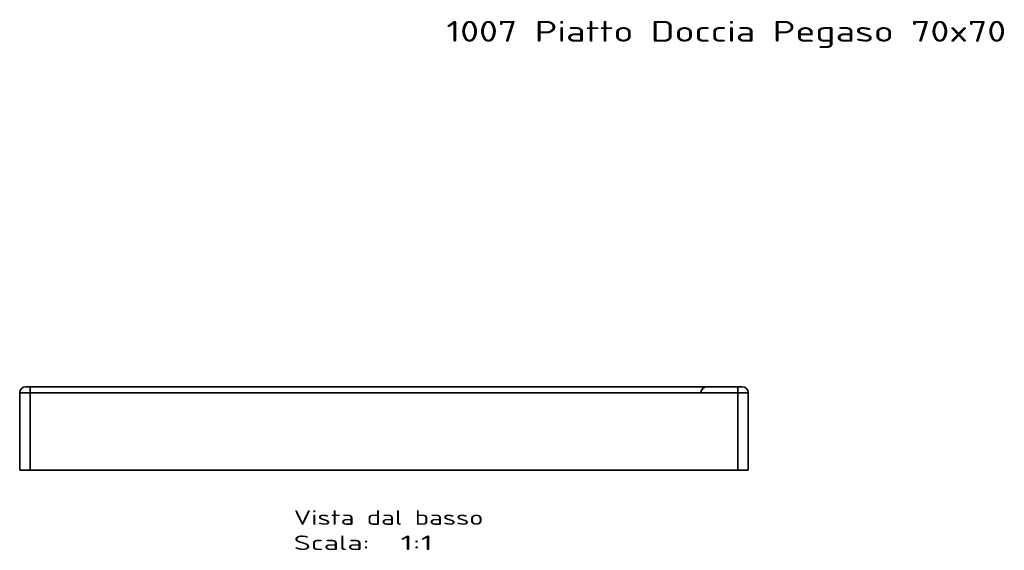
# Model space of a CAD drawing. Extents: x 244 to 1402, y -7 to 1434.
# Tile 6 of 6: x 244 to 1191, y 924 to 1434. Entities that reach past the tile are written whole.
import ezdxf
from ezdxf.enums import TextEntityAlignment as Align

# ---------------------------------------------------------------- set-up
doc = ezdxf.new("R2010")
doc.units = 0
doc.layers.get('0').update_dxf_attribs({"lineweight": 13})
doc.styles.get("Standard").update_dxf_attribs({"font": 'isocp.shx'})

# ---------------------------------------------------------------- blocks, each defined once
blk = doc.blocks.new('BLOCK30')
at = {"color": 7, "lineweight": 13}
blk.add_text('1007 Piatto Doccia Pegaso 70x70', height=20, dxfattribs=at).set_placement((240, 1172.25), (777.81, 1172.25), align=Align.FIT)
blk = doc.blocks.new('BLOCK32')
at = {"color": 7, "lineweight": 13}
for s, p, p2 in [('Vista dal basso', (93.34, -76.65), (275.5, -76.65)), ('Scala:', (93.34, -100.84), (166.2, -100.84)), ('  1:1', (166.2, -100.84), (226.92, -100.84))]:
    blk.add_text(s, height=14, dxfattribs=at).set_placement(p, p2, align=Align.FIT)
blk = doc.blocks.new('BLOCK33')
at = {"color": 7, "lineweight": 35, "ltscale": 0.25}
for p, q in [((-170, 50), (-160, 50)), ((-170, 50), (-160, 50)), ((520, 50), (530, 50)), ((520, 50), (530, 50)), ((-160, -24), (-170, -24)), ((-160, -24), (-170, -24)), ((530, -24), (520, -24)), ((530, -24), (520, -24))]:
    blk.add_line(p, q, dxfattribs=at)
at = {"color": 7, "lineweight": 35}
for p, q in [((-170, -24), (-170, 50)), ((-170, 50), (-170, -24)), ((520, 56), (-160, 56)), ((-160, 56), (520, 56)), ((-160, 50), (520, 50)), ((-160, 50), (-160, -24)), ((520, 50), (-160, 50)), ((-160, -24), (-160, 50)), ((520, 50), (520, -24)), ((520, -24), (520, 50)), ((530, 50), (530, -24)), ((530, 50), (530, -24)), ((530, -24), (530, 50)), ((520, -24), (-160, -24)), ((-160, -24), (520, -24)), ((-41.5, -24), (41.5, -24)), ((41.5, -24), (-41.5, -24)), ((41.5, -24), (-41.5, -24)), ((-31.5, -24), (31.5, -24)), ((-31.5, -24), (31.5, -24))]:
    blk.add_line(p, q, dxfattribs=at)
at = {"color": 7, "lineweight": 35, "ltscale": 0.1}
for p, q in [((-160, 56), (-164, 56)), ((-164, 56), (-160, 56)), ((524, 56), (520, 56)), ((520, 56), (524, 56))]:
    blk.add_line(p, q, dxfattribs=at)
at = {"color": 7, "lineweight": 35, "ltscale": 0.15}
for p, q in [((-160, 50), (-160, 56)), ((-160, 50), (-160, 56)), ((520, 56), (520, 50)), ((520, 56), (520, 50))]:
    blk.add_line(p, q, dxfattribs=at)
at = {"color": 7, "lineweight": 35}
for centre, start, end in [((-164, 50), 90, 180), ((-164, 50), 90, 180), ((490.4, 50), 90.00002, 174.99998), ((524, 50), 0, 90), ((524, 50), 360, 90)]:
    blk.add_arc(centre, 6, start, end, dxfattribs=at)

msp = doc.modelspace()

# ---------------------------------------------------------------- block references
at = {"lineweight": 0}
for name, p in [('BLOCK30', (414.5, 240.5)), ('BLOCK33', (414.5, 1025.48)), ('BLOCK32', (414.5, 1025.48))]:
    msp.add_blockref(name, p, dxfattribs=at)

doc.saveas('drawing.dxf')
